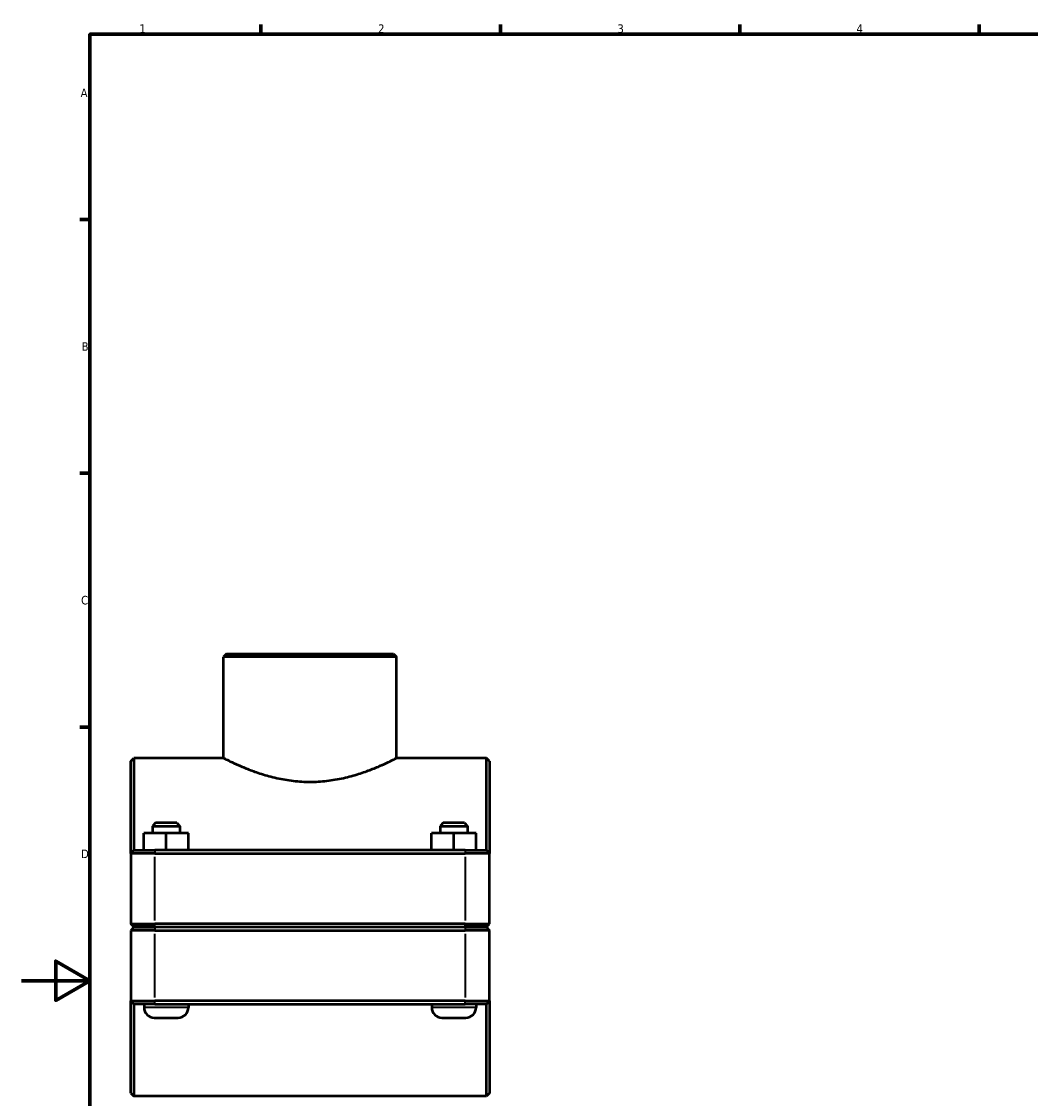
# Model space of a CAD drawing. Header units: millimetres. Extents: x 0 to 1130, y -20 to 1083.
# Tile 2 of 6: x 0 to 295, y 263 to 578. Entities that reach past the tile are written whole.
import ezdxf

# ---------------------------------------------------------------- set-up
doc = ezdxf.new("R2010")
doc.units = ezdxf.units.MM
for name, color, linetype, lineweight in [('Border (ISO)', 7, 'Continuous', 70), ('Visible (ISO)', 7, 'Continuous', 50), ('Visible Narrow (ISO)', 7, 'Continuous', 35)]:
    doc.layers.add(name, color=color, linetype=linetype, lineweight=lineweight)
doc.styles.add('Note Text (ISO)', font='tahoma.ttf')

# ---------------------------------------------------------------- blocks, each defined once
blk = doc.blocks.new('Borders Default Border')
at = {"layer": 'Border (ISO)'}
for p, q in [((70.08, 574), (70.08, 576.9)), ((140.17, 574), (140.17, 576.9)), ((210.25, 574), (210.25, 576.9)), ((280.33, 574), (280.33, 576.9)), ((20, 519.75), (17.1, 519.75)), ((20, 445.5), (17.1, 445.5)), ((20, 371.25), (17.1, 371.25))]:
    blk.add_line(p, q, dxfattribs=at)
at = {"layer": 'Border (ISO)', "flags": 128}
for points in [[(20, 20), (20, 574), (821, 574), (821, 20), (20, 20)], [(0, 297), (20, 297), (10, 302.77), (10, 291.23), (20, 297)]]:
    blk.add_lwpolyline(points, dxfattribs=at)
at = {"layer": 'Border (ISO)', "color": 232, "true_color": 0xca0064, "char_height": 2.5, "attachment_point": 7, "style": 'Note Text (ISO)'}
for s, insert in [('1', (34.48, 574.4)), ('2', (104.37, 574.4)), ('3', (174.43, 574.35)), ('4', (244.42, 574.4)), ('A', (17.29, 555.62)), ('B', (17.59, 481.37)), ('C', (17.43, 407.08)), ('D', (17.43, 332.88))]:
    blk.add_mtext(s, dxfattribs=dict(at, insert=insert))

msp = doc.modelspace()

# ---------------------------------------------------------------- linework, layer by layer
at = {"layer": 'Visible (ISO)'}
for p, q in [((60.04, 392.677), (59.14, 391.777)), ((59.14, 362.177), (59.14, 391.777)), ((109.777, 391.777), (59.14, 391.777)), ((60.04, 392.677), (108.877, 392.677)), ((108.877, 392.677), (109.777, 391.777)), ((109.777, 362.177), (109.777, 391.777)), ((31.959, 361.277), (32.859, 362.177)), ((31.959, 334.277), (31.959, 361.277)), ((32.859, 362.177), (32.859, 335.177)), ((59.14, 362.177), (32.859, 362.177)), ((136.059, 362.177), (109.777, 362.177)), ((136.059, 335.177), (136.059, 362.177)), ((136.959, 361.277), (136.059, 362.177)), ((136.959, 361.277), (136.959, 334.277)), ((39.259, 343.177), (38.359, 342.277)), ((38.359, 342.277), (46.359, 342.277)), ((38.359, 342.277), (38.359, 340.177)), ((45.459, 343.177), (39.259, 343.177)), ((45.459, 343.177), (46.359, 342.277)), ((46.359, 342.277), (46.359, 340.177)), ((123.459, 343.177), (122.559, 342.277)), ((122.559, 342.277), (130.559, 342.277)), ((122.559, 342.277), (122.559, 340.177)), ((129.659, 343.177), (123.459, 343.177)), ((129.659, 343.177), (130.559, 342.277)), ((130.559, 342.277), (130.559, 340.177)), ((35.839, 335.177), (35.839, 340.177)), ((42.318, 340.177), (35.839, 340.177)), ((42.318, 335.177), (42.318, 340.177)), ((48.838, 340.177), (42.318, 340.177)), ((48.838, 335.177), (48.838, 340.177)), ((48.879, 340.177), (48.838, 340.177)), ((48.879, 335.177), (48.879, 340.177)), ((120.039, 335.177), (120.039, 340.177)), ((126.518, 340.177), (120.039, 340.177)), ((126.518, 335.177), (126.518, 340.177)), ((133.038, 340.177), (126.518, 340.177)), ((133.038, 335.177), (133.038, 340.177)), ((133.079, 340.177), (133.038, 340.177)), ((133.079, 335.177), (133.079, 340.177)), ((32.859, 335.177), (31.959, 334.277)), ((39.009, 334.277), (31.959, 334.277)), ((31.959, 334.277), (31.959, 313.627)), ((32.859, 335.177), (39.009, 335.177)), ((129.909, 335.177), (39.009, 335.177)), ((39.009, 334.277), (129.909, 334.277)), ((129.909, 335.177), (136.059, 335.177)), ((136.959, 334.277), (129.909, 334.277)), ((136.059, 335.177), (136.959, 334.277)), ((136.959, 313.627), (136.959, 334.277)), ((32.859, 312.727), (31.959, 313.627)), ((31.959, 313.627), (39.009, 313.627)), ((32.859, 312.627), (31.959, 311.727)), ((39.009, 312.727), (32.859, 312.727)), ((32.859, 312.627), (39.009, 312.627)), ((35.859, 312.727), (35.859, 312.627)), ((129.909, 313.627), (39.009, 313.627)), ((39.009, 312.727), (129.909, 312.727)), ((129.909, 312.627), (39.009, 312.627)), ((48.859, 312.727), (48.859, 312.627)), ((120.059, 312.727), (120.059, 312.627)), ((129.909, 313.627), (136.959, 313.627)), ((136.059, 312.727), (129.909, 312.727)), ((129.909, 312.627), (136.059, 312.627)), ((133.059, 312.727), (133.059, 312.627)), ((136.059, 312.727), (136.959, 313.627)), ((136.059, 312.627), (136.959, 311.727)), ((39.009, 311.727), (31.959, 311.727)), ((31.959, 311.727), (31.959, 291.077)), ((39.009, 311.727), (129.909, 311.727)), ((136.959, 311.727), (129.909, 311.727)), ((136.959, 291.077), (136.959, 311.727)), ((31.959, 291.077), (39.009, 291.077)), ((31.959, 264.077), (31.959, 291.077)), ((32.859, 290.177), (31.959, 291.077)), ((32.859, 290.177), (32.859, 263.177)), ((39.009, 290.177), (32.859, 290.177)), ((35.859, 290.177), (35.859, 289.177)), ((129.909, 291.077), (39.009, 291.077)), ((39.009, 290.177), (129.909, 290.177)), ((48.859, 290.177), (48.859, 289.177)), ((120.059, 290.177), (120.059, 289.177)), ((129.909, 291.077), (136.959, 291.077)), ((136.059, 290.177), (129.909, 290.177)), ((133.059, 290.177), (133.059, 289.177)), ((136.059, 290.177), (136.959, 291.077)), ((136.059, 263.177), (136.059, 290.177)), ((136.959, 291.077), (136.959, 264.077)), ((38.859, 286.177), (45.859, 286.177)), ((123.059, 286.177), (130.059, 286.177)), ((31.959, 264.077), (32.859, 263.177)), ((136.059, 263.177), (32.859, 263.177)), ((136.959, 264.077), (136.059, 263.177))]:
    msp.add_line(p, q, dxfattribs=at)
for centre, start, end in [((38.859, 289.177), 180, 270), ((45.859, 289.177), 270, 0), ((123.059, 289.177), 180, 270), ((130.059, 289.177), 270, 0)]:
    msp.add_arc(centre, 3, start, end, dxfattribs=at)
msp.add_open_spline([(59.14, 362.177), (59.14, 362.177), (59.298, 362.096), (59.954, 361.765), (60.451, 361.516), (61.753, 360.89), (62.559, 360.512), (64.407, 359.694), (65.45, 359.255), (67.664, 358.396), (68.917, 357.944), (71.651, 357.08), (73.132, 356.668), (76.238, 355.973), (77.866, 355.689), (81.163, 355.308), (82.832, 355.212), (86.085, 355.212), (87.754, 355.308), (91.051, 355.689), (92.679, 355.973), (95.785, 356.668), (97.267, 357.08), (100, 357.944), (101.253, 358.396), (103.467, 359.255), (104.51, 359.694), (106.359, 360.512), (107.164, 360.89), (108.466, 361.516), (108.963, 361.765), (109.619, 362.096), (109.777, 362.177), (109.777, 362.177)], degree=3, knots=[3.8971381, 3.8971381, 3.8971381, 3.8971381, 4.3835423, 4.3835423, 4.8699466, 4.8699466, 5.3563508, 5.3563508, 5.842755, 5.842755, 6.3306353, 6.3306353, 6.8185156, 6.8185156, 7.3063959, 7.3063959, 7.7942762, 7.7942762, 8.2821565, 8.2821565, 8.7700368, 8.7700368, 9.2579171, 9.2579171, 9.7457974, 9.7457974, 10.2322016, 10.2322016, 10.7186059, 10.7186059, 11.2050101, 11.2050101, 11.6914143, 11.6914143, 11.6914143, 11.6914143], dxfattribs=at)
at = {"layer": 'Visible Narrow (ISO)'}
for p, q in [((39.009, 335.132), (39.009, 334.322)), ((129.909, 335.132), (129.909, 334.322)), ((39.009, 314.66), (39.009, 333.245)), ((129.909, 333.245), (129.909, 314.66)), ((39.009, 312.772), (39.009, 313.582)), ((39.009, 312.582), (39.009, 311.772)), ((129.909, 312.772), (129.909, 313.582)), ((129.909, 312.582), (129.909, 311.772)), ((39.009, 292.11), (39.009, 310.695)), ((129.909, 310.695), (129.909, 292.11)), ((39.009, 290.222), (39.009, 291.032)), ((129.909, 290.222), (129.909, 291.032)), ((48.779, 289.177), (35.939, 289.177)), ((132.979, 289.177), (120.139, 289.177))]:
    msp.add_line(p, q, dxfattribs=at)

# ---------------------------------------------------------------- block references
msp.add_blockref('Borders Default Border', (0, 0))

doc.saveas('drawing.dxf')
